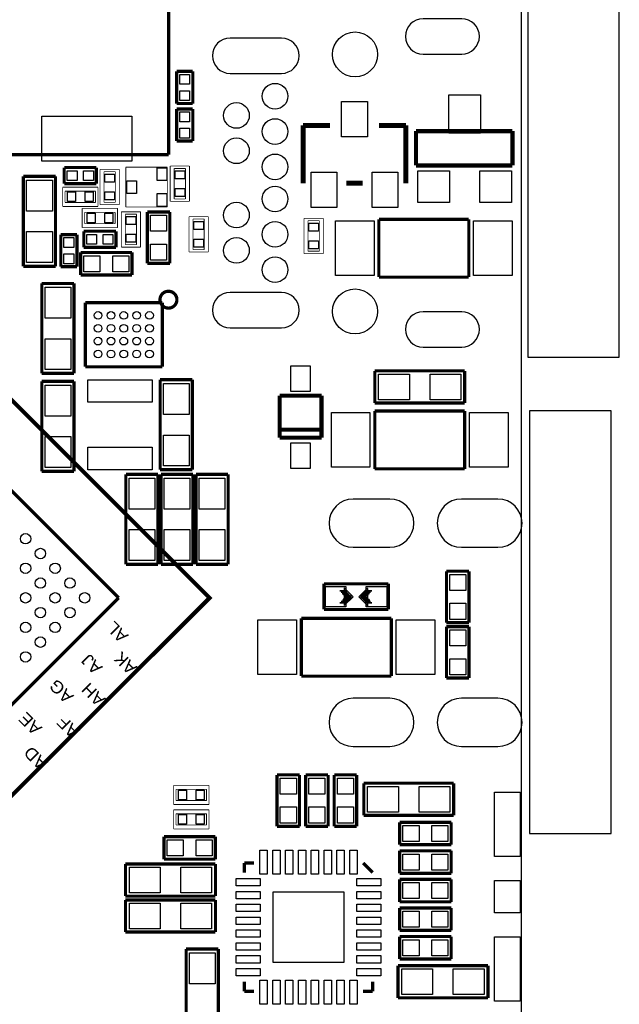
# Model space of a CAD drawing. Extents: x 0 to 59, y 0 to 85.
# Tile 7 of 8: x 40.4 to 59, y 35 to 65.7. Entities that reach past the tile are written whole.
import ezdxf

# ---------------------------------------------------------------- set-up
doc = ezdxf.new("R2010")
doc.units = 0
for name, color, linetype in [('BG_OUTLINE', 2, 'CONTINUOUS'), ('PG_SILKSCREEN_TOP', 3, 'CONTINUOUS'), ('PIN_TOP', 4, 'CONTINUOUS')]:
    doc.layers.add(name, color=color, linetype=linetype)

msp = doc.modelspace()

# ---------------------------------------------------------------- linework, layer by layer
at = {"layer": 'BG_OUTLINE'}
msp.add_lwpolyline([(3.005023, 0), (53.054402, 0, 0.404077), (56.00192, 2.947492), (56.00192, 82.002986, 0.414126), (53.00312, 85.001684), (3.03342, 85.001684, 0.419609), (0, 81.968391), (0, 3.004998, 0.414196)], format="xyb", close=True, dxfattribs=at)
at = {"layer": 'PG_SILKSCREEN_TOP'}
for points, const_width in [([(45.018808, 66.860395), (45.018808, 61.460405)], 0.1), ([(45.266788, 63.050801), (45.266788, 64.050799)], 0.1), ([(45.266788, 64.050799), (45.766812, 64.050799)], 0.1), ([(45.766812, 64.050799), (45.766812, 63.050801)], 0.1), ([(45.766812, 63.050801), (45.266788, 63.050801)], 0.1), ([(45.266788, 61.882401), (45.266788, 62.882399)], 0.1), ([(45.266788, 62.882399), (45.766812, 62.882399)], 0.1), ([(45.766812, 62.882399), (45.766812, 61.882401)], 0.1), ([(28.613405, 62.513388), (43.462804, 47.663989)], 0.100101), ([(49.200105, 62.367897), (49.200105, 60.564497)], 0.153899), ([(50.038, 62.367897), (49.200105, 62.367897)], 0.153899), ([(51.562, 62.367897), (52.399895, 62.367897)], 0.153899), ([(52.399895, 62.367897), (52.399895, 60.564497)], 0.153899), ([(55.717999, 62.190452), (52.718005, 62.190452)], 0.127), ([(52.718005, 62.190452), (52.718005, 61.122255)], 0.127), ([(55.717999, 61.122255), (55.717999, 62.190452)], 0.127), ([(45.766812, 61.882401), (45.266788, 61.882401)], 0.1), ([(45.018808, 61.460405), (39.918818, 61.460405)], 0.1), ([(41.765601, 61.057612), (42.765599, 61.057612)], 0.1), ([(41.765601, 60.557588), (41.765601, 61.057612)], 0.1), ([(42.765599, 61.057612), (42.765599, 60.557588)], 0.1), ([(42.880001, 59.90209), (42.880001, 61.00191)], 0.0254), ([(42.880001, 61.00191), (43.479999, 61.00191)], 0.0254), ([(43.479999, 61.00191), (43.479999, 59.90209)], 0.0254), ([(43.68259, 59.8281), (43.68259, 61.068102)], 0.0254), ([(43.68259, 61.068102), (44.975602, 61.068102)], 0.0254), ([(44.975602, 61.068102), (44.975602, 59.8281)], 0.0254), ([(45.064401, 60.00369), (45.064401, 61.10351)], 0.0254), ([(45.064401, 61.10351), (45.664399, 61.10351)], 0.0254), ([(45.189394, 61.028605), (45.539406, 61.028605)], 0.0254), ([(45.189394, 60.078595), (45.189394, 61.028605)], 0.0254), ([(45.539406, 61.028605), (45.539406, 60.078595)], 0.0254), ([(45.664399, 61.10351), (45.664399, 60.00369)], 0.0254), ([(52.718005, 61.122255), (55.717999, 61.122255)], 0.127), ([(40.495601, 57.985203), (40.495601, 60.785223)], 0.1), ([(40.495601, 60.785223), (41.495599, 60.785223)], 0.1), ([(41.495599, 60.785223), (41.495599, 57.985203)], 0.1), ([(43.004994, 60.927005), (43.355006, 60.927005)], 0.0254), ([(43.004994, 59.976995), (43.004994, 60.927005)], 0.0254), ([(43.355006, 60.927005), (43.355006, 59.976995)], 0.0254), ([(41.71569, 60.447199), (42.81551, 60.447199)], 0.0254), ([(41.71569, 59.847201), (41.71569, 60.447199)], 0.0254), ([(42.765599, 60.557588), (41.765601, 60.557588)], 0.1), ([(42.81551, 60.447199), (42.81551, 59.847201)], 0.0254), ([(50.550089, 60.568103), (51.049911, 60.568103)], 0.153899), ([(41.790595, 59.972194), (41.790595, 60.322206)], 0.0254), ([(41.790595, 60.322206), (42.740605, 60.322206)], 0.0254), ([(42.740605, 60.322206), (42.740605, 59.972194)], 0.0254), ([(45.539406, 60.078595), (45.189394, 60.078595)], 0.0254), ([(42.81551, 59.847201), (41.71569, 59.847201)], 0.0254), ([(42.740605, 59.972194), (41.790595, 59.972194)], 0.0254), ([(42.32529, 59.786799), (43.42511, 59.786799)], 0.0254), ([(42.32529, 59.186801), (42.32529, 59.786799)], 0.0254), ([(43.479999, 59.90209), (42.880001, 59.90209)], 0.0254), ([(43.355006, 59.976995), (43.004994, 59.976995)], 0.0254), ([(43.42511, 59.786799), (43.42511, 59.186801)], 0.0254), ([(44.975602, 59.8281), (43.68259, 59.8281)], 0.0254), ([(45.664399, 60.00369), (45.064401, 60.00369)], 0.0254), ([(42.400195, 59.311794), (42.400195, 59.661806)], 0.0254), ([(42.400195, 59.661806), (43.350205, 59.661806)], 0.0254), ([(43.350205, 59.661806), (43.350205, 59.311794)], 0.0254), ([(43.540401, 58.58129), (43.540401, 59.68111)], 0.0254), ([(43.540401, 59.68111), (44.140399, 59.68111)], 0.0254), ([(43.665394, 58.656195), (43.665394, 59.606205)], 0.0254), ([(43.665394, 59.606205), (44.015406, 59.606205)], 0.0254), ([(44.015406, 59.606205), (44.015406, 58.656195)], 0.0254), ([(44.140399, 59.68111), (44.140399, 58.58129)], 0.0254), ([(44.353988, 58.077202), (44.353988, 59.677198)], 0.1), ([(44.353988, 59.677198), (45.053987, 59.677198)], 0.1), ([(45.053987, 59.677198), (45.053987, 58.077202)], 0.1), ([(45.648601, 58.42889), (45.648601, 59.52871)], 0.0254), ([(45.648601, 59.52871), (46.248599, 59.52871)], 0.0254), ([(45.773594, 58.503795), (45.773594, 59.453805)], 0.0254), ([(45.773594, 59.453805), (46.123606, 59.453805)], 0.0254), ([(46.123606, 59.453805), (46.123606, 58.503795)], 0.0254), ([(46.248599, 59.52871), (46.248599, 58.42889)], 0.0254), ([(49.230001, 58.37809), (49.230001, 59.47791)], 0.0254), ([(49.230001, 59.47791), (49.829999, 59.47791)], 0.0254), ([(49.829999, 59.47791), (49.829999, 58.37809)], 0.0254), ([(51.559003, 57.647002), (51.559003, 59.446998)], 0.1), ([(51.559003, 59.446998), (54.359023, 59.446998)], 0.1), ([(54.359023, 59.446998), (54.359023, 57.647002)], 0.1), ([(43.42511, 59.186801), (42.32529, 59.186801)], 0.0254), ([(43.350205, 59.311794), (42.400195, 59.311794)], 0.0254), ([(49.354994, 59.403005), (49.705006, 59.403005)], 0.0254), ([(49.354994, 58.452995), (49.354994, 59.403005)], 0.0254), ([(49.705006, 59.403005), (49.705006, 58.452995)], 0.0254), ([(41.659988, 57.970801), (41.659988, 58.970799)], 0.1), ([(41.659988, 58.970799), (42.160012, 58.970799)], 0.1), ([(42.160012, 58.970799), (42.160012, 57.970801)], 0.1), ([(42.375201, 59.076412), (43.375199, 59.076412)], 0.1), ([(42.375201, 58.576388), (42.375201, 59.076412)], 0.1), ([(43.375199, 59.076412), (43.375199, 58.576388)], 0.1), ([(43.375199, 58.576388), (42.375201, 58.576388)], 0.1), ([(44.140399, 58.58129), (43.540401, 58.58129)], 0.0254), ([(44.015406, 58.656195), (43.665394, 58.656195)], 0.0254), ([(42.278402, 58.414387), (43.878398, 58.414387)], 0.1), ([(42.278402, 57.714388), (42.278402, 58.414387)], 0.1), ([(43.878398, 58.414387), (43.878398, 57.714388)], 0.1), ([(46.248599, 58.42889), (45.648601, 58.42889)], 0.0254), ([(46.123606, 58.503795), (45.773594, 58.503795)], 0.0254), ([(49.829999, 58.37809), (49.230001, 58.37809)], 0.0254), ([(49.705006, 58.452995), (49.354994, 58.452995)], 0.0254), ([(41.495599, 57.985203), (40.495601, 57.985203)], 0.1), ([(42.160012, 57.970801), (41.659988, 57.970801)], 0.1), ([(45.053987, 58.077202), (44.353988, 58.077202)], 0.1), ([(43.878398, 57.714388), (42.278402, 57.714388)], 0.1), ([(54.359023, 57.647002), (51.559003, 57.647002)], 0.1), ([(41.067406, 54.649624), (41.067406, 57.449644)], 0.1), ([(41.067406, 57.449644), (42.067404, 57.449644)], 0.1), ([(42.067404, 57.449644), (42.067404, 54.649624)], 0.1), ([(42.419803, 54.854805), (42.419803, 56.854801)], 0.1), ([(42.419803, 56.854801), (44.819799, 56.854801)], 0.1), ([(44.819799, 56.854801), (44.819799, 54.854805)], 0.1), ([(44.819799, 54.854805), (42.419803, 54.854805)], 0.1), ([(42.067404, 54.649624), (41.067406, 54.649624)], 0.1), ([(51.432003, 54.728999), (54.231997, 54.728999)], 0.1), ([(51.432003, 53.729001), (51.432003, 54.728999)], 0.1), ([(54.231997, 54.728999), (54.231997, 53.729001)], 0.1), ([(41.067406, 51.601624), (41.067406, 54.401618)], 0.1), ([(41.067406, 54.401618), (42.067404, 54.401618)], 0.1), ([(42.067404, 54.401618), (42.067404, 51.601624)], 0.1), ([(44.750406, 51.652424), (44.750406, 54.452418)], 0.1), ([(44.750406, 54.452418), (45.750404, 54.452418)], 0.1), ([(45.750404, 54.452418), (45.750404, 51.652424)], 0.1), ([(48.473589, 52.647393), (48.473589, 53.957296)], 0.127), ([(48.473589, 53.957296), (49.773586, 53.957296)], 0.127), ([(49.773586, 53.957296), (49.773586, 52.647393)], 0.127), ([(54.231997, 53.729001), (51.432003, 53.729001)], 0.1), ([(51.432003, 53.477998), (54.231997, 53.477998)], 0.1), ([(51.432003, 51.678002), (51.432003, 53.477998)], 0.1), ([(54.231997, 53.477998), (54.231997, 51.678002)], 0.1), ([(48.523601, 52.895602), (49.723599, 52.895602)], 0.127), ([(49.773586, 52.647393), (48.473589, 52.647393)], 0.127), ([(42.067404, 51.601624), (41.067406, 51.601624)], 0.1), ([(43.683606, 48.706024), (43.683606, 51.506018)], 0.1), ([(43.683606, 51.506018), (44.683604, 51.506018)], 0.1), ([(44.683604, 51.506018), (44.683604, 48.706024)], 0.1), ([(45.750404, 51.652424), (44.750406, 51.652424)], 0.1), ([(44.775806, 48.706024), (44.775806, 51.506018)], 0.1), ([(44.775806, 51.506018), (45.775804, 51.506018)], 0.1), ([(45.775804, 51.506018), (45.775804, 48.706024)], 0.1), ([(45.868006, 48.706024), (45.868006, 51.506018)], 0.1), ([(45.868006, 51.506018), (46.868004, 51.506018)], 0.1), ([(46.868004, 51.506018), (46.868004, 48.706024)], 0.1), ([(54.231997, 51.678002), (51.432003, 51.678002)], 0.1), ([(44.683604, 48.706024), (43.683606, 48.706024)], 0.1), ([(45.775804, 48.706024), (44.775806, 48.706024)], 0.1), ([(46.868004, 48.706024), (45.868006, 48.706024)], 0.1), ([(53.663393, 46.893023), (53.663393, 48.49302)], 0.1), ([(53.663393, 48.49302), (54.363391, 48.49302)], 0.1), ([(54.363391, 48.49302), (54.363391, 46.893023)], 0.1), ([(49.850802, 47.301201), (49.850802, 48.101199)], 0.100101), ([(49.850802, 48.101199), (51.850823, 48.101199)], 0.100101), ([(51.850823, 48.101199), (51.850823, 47.301201)], 0.100101), ([(50.5333, 47.879), (50.3428, 47.879)], 0.0508), ([(50.5714, 47.8409), (50.3809, 47.8409)], 0.0508), ([(50.5968, 47.8028), (50.4063, 47.8028)], 0.0508), ([(51.0794, 47.8028), (51.2699, 47.8028)], 0.0508), ([(51.1175, 47.8409), (51.308, 47.8409)], 0.0508), ([(51.1556, 47.879), (51.3461, 47.879)], 0.0508), ([(43.462804, 47.663989), (28.966998, 33.168184)], 0.100101), ([(50.5333, 47.5107), (50.3428, 47.5107)], 0.0508), ([(50.5714, 47.5488), (50.3809, 47.5488)], 0.0508), ([(50.6095, 47.5869), (50.419, 47.5869)], 0.0508), ([(50.6222, 47.7774), (50.4317, 47.7774)], 0.0508), ([(50.6349, 47.625), (50.4444, 47.625)], 0.0508), ([(50.6476, 47.752), (50.4571, 47.752)], 0.0508), ([(50.673, 47.6504), (50.4825, 47.6504)], 0.0508), ([(50.6857, 47.7266), (50.4952, 47.7266)], 0.0508), ([(50.6984, 47.6758), (50.5079, 47.6758)], 0.0508), ([(50.7111, 47.7012), (50.5206, 47.7012)], 0.0508), ([(50.9778, 47.6885), (51.1683, 47.6885)], 0.0508), ([(50.9905, 47.7139), (51.181, 47.7139)], 0.0508), ([(51.0032, 47.6631), (51.1937, 47.6631)], 0.0508), ([(51.0159, 47.7393), (51.2064, 47.7393)], 0.0508), ([(51.0413, 47.6377), (51.2318, 47.6377)], 0.0508), ([(51.054, 47.7647), (51.2445, 47.7647)], 0.0508), ([(51.0667, 47.6123), (51.2572, 47.6123)], 0.0508), ([(51.0921, 47.5869), (51.2826, 47.5869)], 0.0508), ([(51.1175, 47.5488), (51.308, 47.5488)], 0.0508), ([(51.1556, 47.5107), (51.3461, 47.5107)], 0.0508), ([(51.850823, 47.301201), (49.850802, 47.301201)], 0.100101), ([(49.146003, 45.226402), (49.146003, 47.026398)], 0.1), ([(49.146003, 47.026398), (51.945997, 47.026398)], 0.1), ([(51.945997, 47.026398), (51.945997, 45.226402)], 0.1), ([(54.363391, 46.893023), (53.663393, 46.893023)], 0.1), ([(53.663393, 45.165823), (53.663393, 46.76582)], 0.1), ([(53.663393, 46.76582), (54.363391, 46.76582)], 0.1), ([(54.363391, 46.76582), (54.363391, 45.165823)], 0.1), ([(51.945997, 45.226402), (49.146003, 45.226402)], 0.1), ([(54.363391, 45.165823), (53.663393, 45.165823)], 0.1), ([(48.390302, 40.553996), (48.390302, 42.153992)], 0.1), ([(48.390302, 42.153992), (49.090301, 42.153992)], 0.1), ([(49.090301, 42.153992), (49.090301, 40.553996)], 0.1), ([(49.279302, 40.553996), (49.279302, 42.153992)], 0.1), ([(49.279302, 42.153992), (49.979301, 42.153992)], 0.1), ([(49.979301, 42.153992), (49.979301, 40.553996)], 0.1), ([(50.168302, 40.553996), (50.168302, 42.153992)], 0.1), ([(50.168302, 42.153992), (50.868301, 42.153992)], 0.1), ([(50.868301, 42.153992), (50.868301, 40.553996)], 0.1), ([(45.17009, 41.828999), (46.26991, 41.828999)], 0.0254), ([(45.17009, 41.229001), (45.17009, 41.828999)], 0.0254), ([(45.244995, 41.353994), (45.244995, 41.704006)], 0.0254), ([(45.244995, 41.704006), (46.195005, 41.704006)], 0.0254), ([(46.195005, 41.704006), (46.195005, 41.353994)], 0.0254), ([(46.26991, 41.828999), (46.26991, 41.229001)], 0.0254), ([(51.089382, 41.89382), (53.889402, 41.89382)], 0.1), ([(51.089382, 40.893822), (51.089382, 41.89382)], 0.1), ([(53.889402, 41.89382), (53.889402, 40.893822)], 0.1), ([(46.26991, 41.229001), (45.17009, 41.229001)], 0.0254), ([(45.17009, 40.467001), (45.17009, 41.066999)], 0.0254), ([(45.17009, 41.066999), (46.26991, 41.066999)], 0.0254), ([(46.195005, 41.353994), (45.244995, 41.353994)], 0.0254), ([(46.26991, 41.066999), (46.26991, 40.467001)], 0.0254), ([(45.244995, 40.591994), (45.244995, 40.942006)], 0.0254), ([(45.244995, 40.942006), (46.195005, 40.942006)], 0.0254), ([(46.195005, 40.942006), (46.195005, 40.591994)], 0.0254), ([(53.889402, 40.893822), (51.089382, 40.893822)], 0.1), ([(46.26991, 40.467001), (45.17009, 40.467001)], 0.0254), ([(46.195005, 40.591994), (45.244995, 40.591994)], 0.0254), ([(49.090301, 40.553996), (48.390302, 40.553996)], 0.1), ([(49.979301, 40.553996), (49.279302, 40.553996)], 0.1), ([(50.868301, 40.553996), (50.168302, 40.553996)], 0.1), ([(52.209421, 39.978), (52.209421, 40.677998)], 0.1), ([(52.209421, 40.677998), (53.809417, 40.677998)], 0.1), ([(53.809417, 40.677998), (53.809417, 39.978)], 0.1), ([(44.869202, 39.528013), (44.869202, 40.228012)], 0.1), ([(44.869202, 40.228012), (46.469198, 40.228012)], 0.1), ([(46.469198, 40.228012), (46.469198, 39.528013)], 0.1), ([(53.809417, 39.978), (52.209421, 39.978)], 0.1), ([(46.469198, 39.528013), (44.869202, 39.528013)], 0.1), ([(52.209421, 39.089), (52.209421, 39.788998)], 0.1), ([(52.209421, 39.788998), (53.809417, 39.788998)], 0.1), ([(53.809417, 39.788998), (53.809417, 39.089)], 0.1), ([(43.672633, 38.379222), (43.672633, 39.37922)], 0.1), ([(43.672633, 39.37922), (46.472627, 39.37922)], 0.1), ([(46.472627, 39.37922), (46.472627, 38.379222)], 0.1), ([(47.368409, 39.111987), (47.368409, 39.411986)], 0.1016), ([(47.368409, 39.411986), (47.668409, 39.411986)], 0.1016), ([(51.368401, 39.111987), (51.068402, 39.411986)], 0.1016), ([(53.809417, 39.089), (52.209421, 39.089)], 0.1), ([(52.209421, 38.2), (52.209421, 38.899998)], 0.1), ([(52.209421, 38.899998), (53.809417, 38.899998)], 0.1), ([(53.809417, 38.899998), (53.809417, 38.2)], 0.1), ([(46.472627, 38.379222), (43.672633, 38.379222)], 0.1), ([(43.672633, 37.261622), (43.672633, 38.26162)], 0.1), ([(43.672633, 38.26162), (46.472627, 38.26162)], 0.1), ([(46.472627, 38.26162), (46.472627, 37.261622)], 0.1), ([(53.809417, 38.2), (52.209421, 38.2)], 0.1), ([(52.209421, 38.010998), (53.809417, 38.010998)], 0.1), ([(52.209421, 37.311), (52.209421, 38.010998)], 0.1), ([(53.809417, 38.010998), (53.809417, 37.311)], 0.1), ([(46.472627, 37.261622), (43.672633, 37.261622)], 0.1), ([(53.809417, 37.311), (52.209421, 37.311)], 0.1), ([(52.209421, 37.121998), (53.809417, 37.121998)], 0.1), ([(52.209421, 36.422), (52.209421, 37.121998)], 0.1), ([(53.809417, 37.121998), (53.809417, 36.422)], 0.1), ([(45.560412, 33.930996), (45.560412, 36.730991)], 0.1), ([(45.560412, 36.730991), (46.56041, 36.730991)], 0.1), ([(46.56041, 36.730991), (46.56041, 33.930996)], 0.1), ([(52.153414, 36.211993), (54.953408, 36.211993)], 0.1), ([(52.153414, 35.211995), (52.153414, 36.211993)], 0.1), ([(53.809417, 36.422), (52.209421, 36.422)], 0.1), ([(54.953408, 36.211993), (54.953408, 35.211995)], 0.1), ([(47.368409, 35.411994), (47.368409, 35.711994)], 0.1016), ([(51.368401, 35.711994), (51.368401, 35.411994)], 0.1016), ([(47.668409, 35.411994), (47.368409, 35.411994)], 0.1016), ([(51.368401, 35.411994), (51.068402, 35.411994)], 0.1016), ([(54.953408, 35.211995), (52.153414, 35.211995)], 0.1)]:
    msp.add_lwpolyline(points, dxfattribs=dict(at, const_width=const_width))
for points in [[(59.042605, 55.155998), (59.042605, 66.331998), (56.197805, 66.331998), (56.197805, 55.155998)], [(58.788605, 40.327021), (58.788605, 53.484221), (56.248605, 53.484221), (56.248605, 40.327021)], [(50.4825, 47.4218), (50.755601, 47.694799), (50.476201, 47.974199), (50.476201, 47.4345), (50.4825, 47.4345)], [(50.5333, 47.5234), (50.6984, 47.6885), (50.527001, 47.859899), (50.527001, 47.5361), (50.5333, 47.5361)], [(51.2064, 47.9679), (50.933401, 47.694799), (51.212699, 47.415501), (51.212699, 47.9552), (51.2064, 47.9552)], [(51.1556, 47.8663), (50.9905, 47.7012), (51.162001, 47.529801), (51.162001, 47.8536), (51.1556, 47.8536)]]:
    msp.add_lwpolyline(points, close=True, dxfattribs=at)
at = {"layer": 'PG_SILKSCREEN_TOP', "const_width": 0.127}
msp.add_lwpolyline([(28.164206, 30.435296), (10.935614, 47.663989), (28.613303, 65.341703), (46.290916, 47.663989), (29.062299, 30.435296)], close=True, dxfattribs=at)
at = {"layer": 'PG_SILKSCREEN_TOP', "const_width": 0.1}
msp.add_lwpolyline([(45.272528, 56.944793, 1), (44.747093, 56.944794, 1)], format="xyb", close=True, dxfattribs=at)
at = {"layer": 'PIN_TOP'}
for points in [[(52.936927, 64.589012), (54.136925, 64.589012, 1), (54.136925, 65.68901), (52.936927, 65.68901, 1)], [(46.926906, 63.989013), (48.526903, 63.989013, 1), (48.526903, 65.089011), (46.926906, 65.089011, 1)], [(46.926906, 56.068989), (48.526903, 56.068989, 1), (48.526903, 57.168986), (46.926906, 57.168986, 1)], [(52.936927, 55.46899), (54.136925, 55.46899, 1), (54.136925, 56.568988), (52.936927, 56.568988, 1)], [(50.756998, 49.238167), (51.897102, 49.238167, 1), (51.897102, 50.738164), (50.756998, 50.738164, 1)], [(54.126816, 49.238167), (55.26692, 49.238167, 1), (55.26692, 50.738164), (54.126816, 50.738164, 1)], [(50.756998, 43.038027), (51.897102, 43.038027, 1), (51.897102, 44.538024), (50.756998, 44.538024, 1)], [(54.126816, 43.038027), (55.26692, 43.038027, 1), (55.26692, 44.538024), (54.126816, 44.538024, 1)]]:
    msp.add_lwpolyline(points, format="xyb", close=True, dxfattribs=at)
for points in [[(45.6692, 63.6524), (45.3644, 63.6524), (45.3644, 63.9572), (45.6692, 63.9572)], [(45.6692, 63.1444), (45.3644, 63.1444), (45.3644, 63.4492), (45.6692, 63.4492)], [(53.7337, 62.126038), (53.7337, 63.326035), (54.7243, 63.326035), (54.7243, 62.126038)], [(50.39995, 62.018037), (50.39995, 63.118136), (51.20005, 63.118136), (51.20005, 62.018037)], [(41.068803, 62.660403), (43.868797, 62.660403), (43.868797, 61.260406), (41.068803, 61.260406)], [(45.3644, 62.7888), (45.6692, 62.7888), (45.6692, 62.484), (45.3644, 62.484)], [(45.3644, 62.2808), (45.6692, 62.2808), (45.6692, 61.976), (45.3644, 61.976)], [(44.9556, 60.650603), (44.6556, 60.650603), (44.6556, 61.050602), (44.9556, 61.050602)], [(41.8592, 60.6552), (41.8592, 60.96), (42.164, 60.96), (42.164, 60.6552)], [(42.3672, 60.6552), (42.3672, 60.96), (42.672, 60.96), (42.672, 60.6552)], [(43.03, 60.852063), (43.33, 60.852063), (43.33, 60.602152), (43.03, 60.602152)], [(45.2144, 60.953663), (45.5144, 60.953663), (45.5144, 60.703752), (45.2144, 60.703752)], [(49.449939, 59.817838), (49.449939, 60.917938), (50.250039, 60.917938), (50.250039, 59.817838)], [(51.349961, 59.817838), (51.349961, 60.917938), (52.150061, 60.917938), (52.150061, 59.817838)], [(52.7685, 59.968638), (52.7685, 60.959238), (53.7591, 60.959238), (53.7591, 59.968638)], [(54.6989, 59.968638), (54.6989, 60.959238), (55.6895, 60.959238), (55.6895, 59.968638)], [(40.595601, 60.665195), (41.395599, 60.665195), (41.395599, 59.705202), (40.595601, 59.705202)], [(44.015597, 60.248089), (43.715597, 60.248089), (43.715597, 60.648088), (44.015597, 60.648088)], [(45.2144, 60.403448), (45.5144, 60.403448), (45.5144, 60.153537), (45.2144, 60.153537)], [(41.865525, 59.997188), (41.865525, 60.297187), (42.115435, 60.297187), (42.115435, 59.997188)], [(42.415739, 59.997188), (42.415739, 60.297187), (42.66565, 60.297187), (42.66565, 59.997188)], [(43.03, 60.301848), (43.33, 60.301848), (43.33, 60.051937), (43.03, 60.051937)], [(44.9556, 59.8456), (44.6556, 59.8456), (44.6556, 60.2456), (44.9556, 60.2456)], [(42.475125, 59.336788), (42.475125, 59.636787), (42.725035, 59.636787), (42.725035, 59.336788)], [(43.025339, 59.336788), (43.025339, 59.636787), (43.27525, 59.636787), (43.27525, 59.336788)], [(43.9904, 59.281352), (43.6904, 59.281352), (43.6904, 59.531263), (43.9904, 59.531263)], [(44.953999, 59.077212), (44.454, 59.077212), (44.454, 59.577211), (44.953999, 59.577211)], [(46.0986, 59.128952), (45.7986, 59.128952), (45.7986, 59.378863), (46.0986, 59.378863)], [(49.38, 59.328063), (49.68, 59.328063), (49.68, 59.078152), (49.38, 59.078152)], [(51.40899, 59.396998), (51.40899, 57.697002), (50.208993, 57.697002), (50.208993, 59.396998)], [(55.709007, 59.396998), (55.709007, 57.697002), (54.50901, 57.697002), (54.50901, 59.396998)], [(40.595601, 59.065198), (41.395599, 59.065198), (41.395599, 58.105205), (40.595601, 58.105205)], [(41.7576, 58.8772), (42.0624, 58.8772), (42.0624, 58.5724), (41.7576, 58.5724)], [(42.4688, 58.674), (42.4688, 58.9788), (42.7736, 58.9788), (42.7736, 58.674)], [(42.9768, 58.674), (42.9768, 58.9788), (43.2816, 58.9788), (43.2816, 58.674)], [(43.9904, 58.731137), (43.6904, 58.731137), (43.6904, 58.981048), (43.9904, 58.981048)], [(44.953999, 58.177189), (44.454, 58.177189), (44.454, 58.677188), (44.953999, 58.677188)], [(46.0986, 58.578737), (45.7986, 58.578737), (45.7986, 58.828648), (46.0986, 58.828648)], [(49.38, 58.777848), (49.68, 58.777848), (49.68, 58.527937), (49.38, 58.527937)], [(41.7576, 58.3692), (42.0624, 58.3692), (42.0624, 58.0644), (41.7576, 58.0644)], [(42.378376, 57.814388), (42.378376, 58.314387), (42.878375, 58.314387), (42.878375, 57.814388)], [(43.2784, 57.814388), (43.2784, 58.314387), (43.778399, 58.314387), (43.778399, 57.814388)], [(41.167406, 57.329616), (41.967404, 57.329616), (41.967404, 56.369623), (41.167406, 56.369623)], [(41.167406, 55.729619), (41.967404, 55.729619), (41.967404, 54.769626), (41.167406, 54.769626)], [(48.823601, 54.889197), (49.423599, 54.889197), (49.423599, 54.089198), (48.823601, 54.089198)], [(51.551992, 53.829001), (51.551992, 54.628999), (52.511985, 54.628999), (52.511985, 53.829001)], [(53.151989, 53.829001), (53.151989, 54.628999), (54.111982, 54.628999), (54.111982, 53.829001)], [(41.967404, 53.321623), (41.167406, 53.321623), (41.167406, 54.281616), (41.967404, 54.281616)], [(42.497807, 54.452431), (44.497803, 54.452431), (44.497803, 53.752433), (42.497807, 53.752433)], [(45.650404, 53.372423), (44.850406, 53.372423), (44.850406, 54.332416), (45.650404, 54.332416)], [(50.081993, 51.727989), (50.081993, 53.427986), (51.28199, 53.427986), (51.28199, 51.727989)], [(54.38201, 51.727989), (54.38201, 53.427986), (55.582007, 53.427986), (55.582007, 51.727989)], [(45.650404, 51.772426), (44.850406, 51.772426), (44.850406, 52.732419), (45.650404, 52.732419)], [(41.967404, 51.721626), (41.167406, 51.721626), (41.167406, 52.681619), (41.967404, 52.681619)], [(48.823601, 52.489202), (49.423599, 52.489202), (49.423599, 51.689203), (48.823601, 51.689203)], [(42.497807, 52.35241), (44.497803, 52.35241), (44.497803, 51.652411), (42.497807, 51.652411)], [(43.783606, 51.386016), (44.583604, 51.386016), (44.583604, 50.426023), (43.783606, 50.426023)], [(44.875806, 51.386016), (45.675804, 51.386016), (45.675804, 50.426023), (44.875806, 50.426023)], [(45.968006, 51.386016), (46.768004, 51.386016), (46.768004, 50.426023), (45.968006, 50.426023)], [(43.783606, 49.786019), (44.583604, 49.786019), (44.583604, 48.826026), (43.783606, 48.826026)], [(44.875806, 49.786019), (45.675804, 49.786019), (45.675804, 48.826026), (44.875806, 48.826026)], [(45.968006, 49.786019), (46.768004, 49.786019), (46.768004, 48.826026), (45.968006, 48.826026)], [(54.263404, 47.893034), (53.763405, 47.893034), (53.763405, 48.393032), (54.263404, 48.393032)], [(50.5333, 48.0187), (50.5333, 47.3837), (49.8983, 47.3837), (49.8983, 48.0187)], [(51.8033, 48.0187), (51.8033, 47.3837), (51.1683, 47.3837), (51.1683, 48.0187)], [(54.263404, 46.99301), (53.763405, 46.99301), (53.763405, 47.493009), (54.263404, 47.493009)], [(48.99599, 46.976398), (48.99599, 45.276402), (47.795993, 45.276402), (47.795993, 46.976398)], [(53.296007, 46.976398), (53.296007, 45.276402), (52.09601, 45.276402), (52.09601, 46.976398)], [(53.763405, 46.665833), (54.263404, 46.665833), (54.263404, 46.165833), (53.763405, 46.165833)], [(53.763405, 45.765809), (54.263404, 45.765809), (54.263404, 45.26581), (53.763405, 45.26581)], [(48.990313, 41.554006), (48.490315, 41.554006), (48.490315, 42.054005), (48.990313, 42.054005)], [(49.879314, 41.554006), (49.379315, 41.554006), (49.379315, 42.054005), (49.879314, 42.054005)], [(50.768313, 41.554006), (50.268315, 41.554006), (50.268315, 42.054005), (50.768313, 42.054005)], [(51.209372, 40.993822), (51.209372, 41.79382), (52.169365, 41.79382), (52.169365, 40.993822)], [(52.809369, 40.993822), (52.809369, 41.79382), (53.769362, 41.79382), (53.769362, 40.993822)], [(45.319925, 41.378988), (45.319925, 41.678987), (45.569835, 41.678987), (45.569835, 41.378988)], [(45.870139, 41.378988), (45.870139, 41.678987), (46.12005, 41.678987), (46.12005, 41.378988)], [(55.9578, 39.611503), (55.157802, 39.611503), (55.157802, 41.611499), (55.9578, 41.611499)], [(48.990313, 40.653983), (48.490315, 40.653983), (48.490315, 41.153982), (48.990313, 41.153982)], [(49.879314, 40.653983), (49.379315, 40.653983), (49.379315, 41.153982), (49.879314, 41.153982)], [(50.768313, 40.653983), (50.268315, 40.653983), (50.268315, 41.153982), (50.768313, 41.153982)], [(45.569848, 40.917), (45.569848, 40.617), (45.319937, 40.617), (45.319937, 40.917)], [(46.120063, 40.917), (46.120063, 40.617), (45.870152, 40.617), (45.870152, 40.917)], [(52.809407, 40.577986), (52.809407, 40.077987), (52.309408, 40.077987), (52.309408, 40.577986)], [(53.70943, 40.577986), (53.70943, 40.077987), (53.209431, 40.077987), (53.209431, 40.577986)], [(45.469188, 40.127999), (45.469188, 39.628), (44.969189, 39.628), (44.969189, 40.127999)], [(46.369211, 40.127999), (46.369211, 39.628), (45.869212, 39.628), (45.869212, 40.127999)], [(47.853409, 39.811985), (48.083406, 39.811985), (48.083406, 39.061974), (47.853409, 39.061974)], [(48.253409, 39.811985), (48.483406, 39.811985), (48.483406, 39.061974), (48.253409, 39.061974)], [(48.653408, 39.811985), (48.883405, 39.811985), (48.883405, 39.061974), (48.653408, 39.061974)], [(49.053407, 39.811985), (49.283404, 39.811985), (49.283404, 39.061974), (49.053407, 39.061974)], [(49.453406, 39.811985), (49.683403, 39.811985), (49.683403, 39.061974), (49.453406, 39.061974)], [(49.853406, 39.811985), (50.083402, 39.811985), (50.083402, 39.061974), (49.853406, 39.061974)], [(50.253405, 39.811985), (50.483402, 39.811985), (50.483402, 39.061974), (50.253405, 39.061974)], [(50.653404, 39.811985), (50.883401, 39.811985), (50.883401, 39.061974), (50.653404, 39.061974)], [(52.809407, 39.688986), (52.809407, 39.188987), (52.309408, 39.188987), (52.309408, 39.688986)], [(53.70943, 39.688986), (53.70943, 39.188987), (53.209431, 39.188987), (53.209431, 39.688986)], [(44.752628, 39.27922), (44.752628, 38.479222), (43.792635, 38.479222), (43.792635, 39.27922)], [(46.352625, 39.27922), (46.352625, 38.479222), (45.392632, 38.479222), (45.392632, 39.27922)], [(47.118397, 38.926986), (47.868408, 38.926986), (47.868408, 38.696989), (47.118397, 38.696989)], [(50.868402, 38.926986), (51.618413, 38.926986), (51.618413, 38.696989), (50.868402, 38.696989)], [(52.809407, 38.799986), (52.809407, 38.299987), (52.309408, 38.299987), (52.309408, 38.799986)], [(53.70943, 38.799986), (53.70943, 38.299987), (53.209431, 38.299987), (53.209431, 38.799986)], [(55.9578, 37.861494), (55.157802, 37.861494), (55.157802, 38.861492), (55.9578, 38.861492)], [(47.118397, 38.526987), (47.868408, 38.526987), (47.868408, 38.29699), (47.118397, 38.29699)], [(48.268407, 38.511988), (50.468403, 38.511988), (50.468403, 36.311992), (48.268407, 36.311992)], [(50.868402, 38.526987), (51.618413, 38.526987), (51.618413, 38.29699), (50.868402, 38.29699)], [(44.752628, 38.16162), (44.752628, 37.361622), (43.792635, 37.361622), (43.792635, 38.16162)], [(46.352625, 38.16162), (46.352625, 37.361622), (45.392632, 37.361622), (45.392632, 38.16162)], [(47.118397, 38.126987), (47.868408, 38.126987), (47.868408, 37.89699), (47.118397, 37.89699)], [(50.868402, 38.126987), (51.618413, 38.126987), (51.618413, 37.89699), (50.868402, 37.89699)], [(47.118397, 37.726988), (47.868408, 37.726988), (47.868408, 37.496991), (47.118397, 37.496991)], [(50.868402, 37.726988), (51.618413, 37.726988), (51.618413, 37.496991), (50.868402, 37.496991)], [(52.309395, 37.410974), (52.309395, 37.910973), (52.809394, 37.910973), (52.809394, 37.410974)], [(53.209419, 37.410974), (53.209419, 37.910973), (53.709418, 37.910973), (53.709418, 37.410974)], [(47.118397, 37.326989), (47.868408, 37.326989), (47.868408, 37.096992), (47.118397, 37.096992)], [(50.868402, 37.326989), (51.618413, 37.326989), (51.618413, 37.096992), (50.868402, 37.096992)], [(55.9578, 35.111487), (55.157802, 35.111487), (55.157802, 37.111483), (55.9578, 37.111483)], [(47.118397, 36.92699), (47.868408, 36.92699), (47.868408, 36.696993), (47.118397, 36.696993)], [(50.868402, 36.92699), (51.618413, 36.92699), (51.618413, 36.696993), (50.868402, 36.696993)], [(52.309395, 36.521974), (52.309395, 37.021973), (52.809394, 37.021973), (52.809394, 36.521974)], [(53.209419, 36.521974), (53.209419, 37.021973), (53.709418, 37.021973), (53.709418, 36.521974)], [(45.660412, 36.610988), (46.46041, 36.610988), (46.46041, 35.650996), (45.660412, 35.650996)], [(47.118397, 36.526991), (47.868408, 36.526991), (47.868408, 36.296994), (47.118397, 36.296994)], [(50.868402, 36.526991), (51.618413, 36.526991), (51.618413, 36.296994), (50.868402, 36.296994)], [(47.118397, 36.126991), (47.868408, 36.126991), (47.868408, 35.896994), (47.118397, 35.896994)], [(50.868402, 36.126991), (51.618413, 36.126991), (51.618413, 35.896994), (50.868402, 35.896994)], [(52.273403, 35.311994), (52.273403, 36.111993), (53.233396, 36.111993), (53.233396, 35.311994)], [(53.8734, 35.311994), (53.8734, 36.111993), (54.833393, 36.111993), (54.833393, 35.311994)], [(47.853409, 35.762006), (48.083406, 35.762006), (48.083406, 35.011995), (47.853409, 35.011995)], [(48.253409, 35.762006), (48.483406, 35.762006), (48.483406, 35.011995), (48.253409, 35.011995)], [(48.653408, 35.762006), (48.883405, 35.762006), (48.883405, 35.011995), (48.653408, 35.011995)], [(49.053407, 35.762006), (49.283404, 35.762006), (49.283404, 35.011995), (49.053407, 35.011995)], [(49.453406, 35.762006), (49.683403, 35.762006), (49.683403, 35.011995), (49.453406, 35.011995)], [(49.853406, 35.762006), (50.083402, 35.762006), (50.083402, 35.011995), (49.853406, 35.011995)], [(50.253405, 35.762006), (50.483402, 35.762006), (50.483402, 35.011995), (50.253405, 35.011995)], [(50.653404, 35.762006), (50.883401, 35.762006), (50.883401, 35.011995), (50.653404, 35.011995)]]:
    msp.add_lwpolyline(points, close=True, dxfattribs=at)
for centre, radius in [((50.816916, 64.578992), 0.699999), ((48.326929, 63.278995), 0.399999), ((47.126906, 62.678996), 0.399999), ((48.326929, 62.178997), 0.399999), ((47.126906, 61.578998), 0.399999), ((48.326929, 61.078999), 0.399999), ((48.326929, 60.079001), 0.399999), ((47.126906, 59.579002), 0.399999), ((48.326929, 58.979003), 0.399999), ((47.126906, 58.479004), 0.399999), ((48.326929, 57.879005), 0.399999), ((50.816916, 56.579008), 0.699999), ((42.819803, 56.454802), 0.120002), ((43.219802, 56.454802), 0.120002), ((43.619801, 56.454802), 0.120002), ((44.0198, 56.454802), 0.120002), ((44.419799, 56.454802), 0.120002), ((42.819803, 56.054803), 0.120002), ((43.219802, 56.054803), 0.120002), ((43.619801, 56.054803), 0.120002), ((44.0198, 56.054803), 0.120002), ((44.419799, 56.054803), 0.120002), ((42.819803, 55.654804), 0.120002), ((43.219802, 55.654804), 0.120002), ((43.619801, 55.654804), 0.120002), ((44.0198, 55.654804), 0.120002), ((44.419799, 55.654804), 0.120002), ((42.819803, 55.254804), 0.120002), ((43.219802, 55.254804), 0.120002), ((43.619801, 55.254804), 0.120002), ((44.0198, 55.254804), 0.120002), ((44.419799, 55.254804), 0.120002), ((40.563571, 49.50239), 0.162496), ((41.02321, 49.042752), 0.162496), ((40.563673, 48.583215), 0.162496), ((41.482823, 48.583164), 0.162496), ((41.023286, 48.123627), 0.162496), ((41.942436, 48.123526), 0.162496), ((40.563648, 47.663989), 0.162496), ((41.482899, 47.663989), 0.162496), ((42.401973, 47.663989), 0.162496), ((41.023286, 47.204351), 0.162496), ((41.942436, 47.204452), 0.162496), ((40.563673, 46.744763), 0.162496), ((41.482823, 46.744814), 0.162496), ((41.02321, 46.285226), 0.162496), ((40.563571, 45.825588), 0.162496)]:
    msp.add_circle(centre, radius, dxfattribs=at)

# ---------------------------------------------------------------- texts
at = {"layer": 'PG_SILKSCREEN_TOP', "width": 1.066667}
for s, p in [('AL', (43.790006, 46.496605)), ('AK', (44.059399, 45.508697)), ('AJ', (42.981804, 45.508697)), ('AG', (42.083812, 44.610706)), ('AH', (43.071618, 44.520891)), ('AE', (41.096006, 43.6229)), ('AF', (42.263416, 43.533085)), ('AD', (41.27561, 42.545305))]:
    msp.add_text(s, height=0.381, rotation=135, dxfattribs=at).set_placement(p)

doc.saveas('drawing.dxf')
